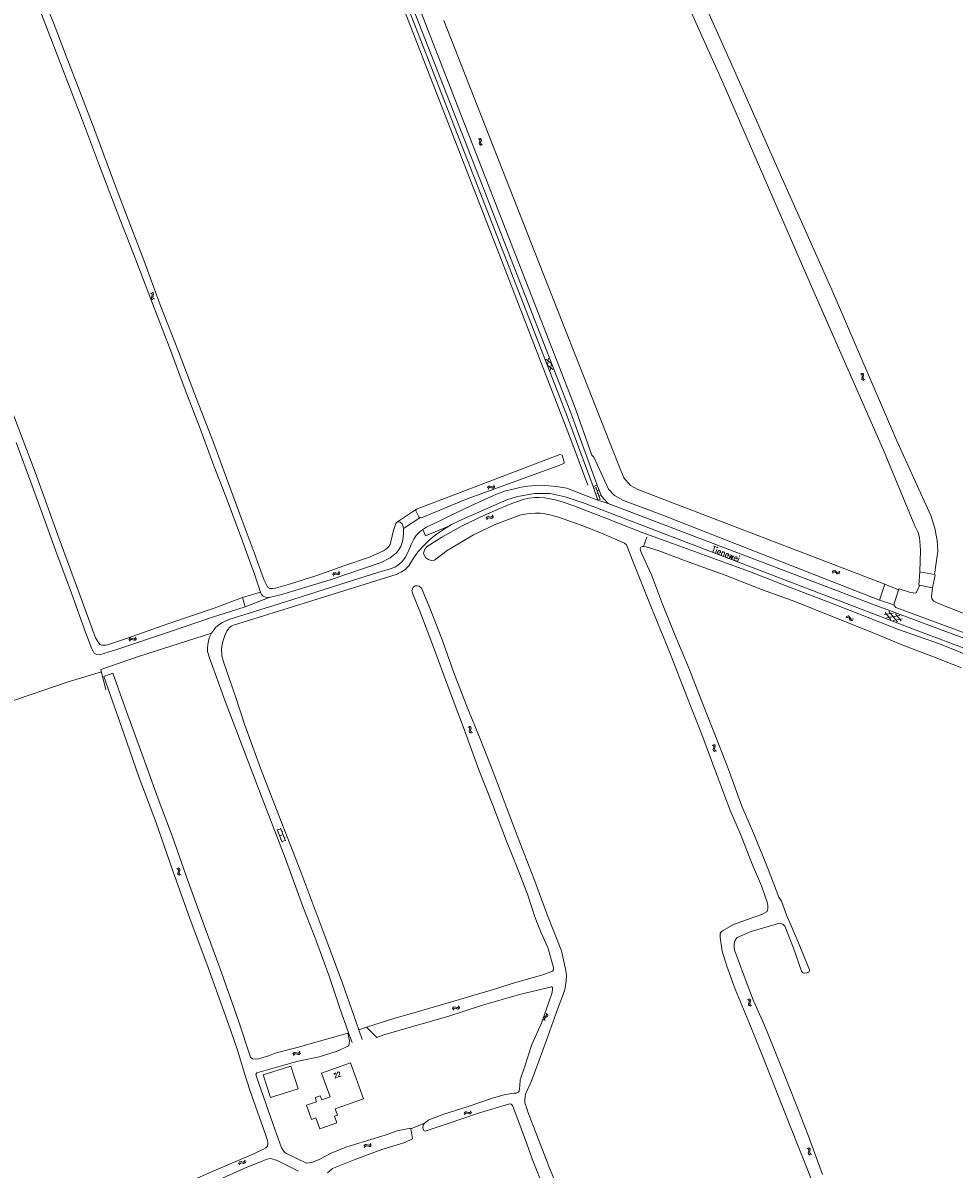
# Model space of a CAD drawing. Header units: metres. Extents: x 189705 to 199106, y 581686 to 588448.
# Tile 121 of 256: x 192533 to 192848, y 587014 to 587401. Entities that reach past the tile are written whole.
import ezdxf

# ---------------------------------------------------------------- set-up
doc = ezdxf.new("R2010")
doc.units = ezdxf.units.M
doc.layers.add('B-WA-OG-GBKN-G', color=7, linetype='Continuous', lineweight=18)
doc.styles.add('Style-STANDARD', font='STANDARD.shx')

msp = doc.modelspace()

# ---------------------------------------------------------------- linework, layer by layer
at = {"layer": 'B-WA-OG-GBKN-G'}
for p, q in [((192687.204, 587361.734), (192687.57, 587361.555)), ((192687.57, 587361.555), (192687.793, 587361.314)), ((192687.659, 587361.932), (192688.026, 587361.756)), ((192687.793, 587361.314), (192687.82, 587360.989)), ((192688.026, 587361.756), (192688.25, 587361.517)), ((192688.25, 587361.517), (192688.278, 587361.18)), ((192687.707, 587360.59), (192687.588, 587360.199)), ((192687.588, 587360.199), (192687.613, 587359.871)), ((192687.613, 587359.871), (192687.842, 587359.624)), ((192687.82, 587360.989), (192687.707, 587360.59)), ((192687.842, 587359.624), (192688.21, 587359.446)), ((192688.162, 587360.79), (192688.046, 587360.398)), ((192688.046, 587360.398), (192688.07, 587360.07)), ((192688.07, 587360.07), (192688.298, 587359.822)), ((192688.278, 587361.18), (192688.162, 587360.79)), ((192688.298, 587359.822), (192688.666, 587359.644)), ((192576.525, 587309.709), (192576.873, 587309.497)), ((192576.767, 587308.145), (192576.761, 587307.816)), ((192576.761, 587307.816), (192576.967, 587307.549)), ((192576.921, 587308.523), (192576.767, 587308.145)), ((192576.873, 587309.497), (192577.072, 587309.236)), ((192577.07, 587308.91), (192576.921, 587308.523)), ((192576.967, 587307.549), (192577.317, 587307.338)), ((192576.996, 587309.864), (192577.346, 587309.655)), ((192577.072, 587309.236), (192577.07, 587308.91)), ((192577.24, 587308.301), (192577.235, 587307.972)), ((192577.235, 587307.972), (192577.439, 587307.705)), ((192577.392, 587308.681), (192577.24, 587308.301)), ((192577.346, 587309.655), (192577.547, 587309.397)), ((192577.544, 587309.058), (192577.392, 587308.681)), ((192577.439, 587307.705), (192577.789, 587307.493)), ((192577.547, 587309.397), (192577.544, 587309.058)), ((192710.11, 587287.274), (192711.948, 587285.788)), ((192710.644, 587285.285), (192711.013, 587287.622)), ((192710.644, 587285.285), (192712.484, 587283.8)), ((192711.581, 587283.451), (192711.948, 587285.788)), ((192816.346, 587282.338), (192816.722, 587282.181)), ((192816.722, 587282.181), (192816.959, 587281.954)), ((192816.789, 587282.563), (192817.166, 587282.409)), ((192816.917, 587281.226), (192816.822, 587280.829)), ((192816.822, 587280.829), (192816.866, 587280.503)), ((192816.866, 587280.503), (192817.109, 587280.27)), ((192817.006, 587281.631), (192816.917, 587281.226)), ((192816.959, 587281.954), (192817.006, 587281.631)), ((192817.109, 587280.27), (192817.487, 587280.114)), ((192817.166, 587282.409), (192817.404, 587282.184)), ((192817.359, 587281.453), (192817.266, 587281.055)), ((192817.266, 587281.055), (192817.31, 587280.729)), ((192817.31, 587280.729), (192817.552, 587280.495)), ((192817.452, 587281.849), (192817.359, 587281.453)), ((192817.404, 587282.184), (192817.452, 587281.849)), ((192817.552, 587280.495), (192817.93, 587280.339)), ((192690.343, 587243.746), (192690.518, 587244.114)), ((192690.518, 587244.114), (192690.755, 587244.339)), ((192690.543, 587243.291), (192690.72, 587243.658)), ((192690.72, 587243.658), (192690.961, 587243.882)), ((192690.755, 587244.339), (192691.093, 587244.368)), ((192690.961, 587243.882), (192691.285, 587243.91)), ((192691.093, 587244.368), (192691.483, 587244.253)), ((192691.285, 587243.91), (192691.685, 587243.799)), ((192691.483, 587244.253), (192691.875, 587244.138)), ((192691.685, 587243.799), (192692.076, 587243.681)), ((192691.875, 587244.138), (192692.203, 587244.164)), ((192692.076, 587243.681), (192692.404, 587243.707)), ((192692.203, 587244.164), (192692.45, 587244.392)), ((192692.404, 587243.707), (192692.65, 587243.938)), ((192692.45, 587244.392), (192692.627, 587244.761)), ((192692.65, 587243.938), (192692.827, 587244.306)), ((192726.559, 587243.649), (192727.028, 587243.822)), ((192728.485, 587239.883), (192726.959, 587244.01)), ((192727.253, 587241.773), (192727.722, 587241.947)), ((192727.375, 587242.884), (192727.844, 587243.058)), ((192727.947, 587239.897), (192728.416, 587240.071)), ((192728.069, 587241.009), (192728.538, 587241.182)), ((192689.915, 587233.421), (192690.061, 587233.801)), ((192690.061, 587233.801), (192690.281, 587234.044)), ((192690.281, 587234.044), (192690.615, 587234.099)), ((192690.298, 587233.362), (192690.521, 587233.604)), ((192690.521, 587233.604), (192690.842, 587233.658)), ((192690.615, 587234.099), (192691.013, 587234.015)), ((192690.842, 587233.658), (192691.249, 587233.578)), ((192691.013, 587234.015), (192691.412, 587233.931)), ((192691.249, 587233.578), (192691.648, 587233.491)), ((192691.412, 587233.931), (192691.737, 587233.982)), ((192691.648, 587233.491), (192691.973, 587233.543)), ((192691.737, 587233.982), (192691.966, 587234.229)), ((192691.966, 587234.229), (192692.114, 587234.61)), ((192691.973, 587233.543), (192692.201, 587233.792)), ((192692.201, 587233.792), (192692.349, 587234.173)), ((192690.15, 587232.983), (192690.298, 587233.362)), ((192638.032, 587214.442), (192638.177, 587214.822)), ((192638.177, 587214.822), (192638.396, 587215.065)), ((192638.267, 587214.004), (192638.415, 587214.384)), ((192638.396, 587215.065), (192638.73, 587215.121)), ((192638.415, 587214.384), (192638.637, 587214.626)), ((192638.637, 587214.626), (192638.958, 587214.68)), ((192638.73, 587215.121), (192639.128, 587215.037)), ((192638.958, 587214.68), (192639.366, 587214.601)), ((192639.128, 587215.037), (192639.528, 587214.954)), ((192639.366, 587214.601), (192639.764, 587214.515)), ((192639.528, 587214.954), (192639.853, 587215.006)), ((192639.764, 587214.515), (192640.089, 587214.567)), ((192639.853, 587215.006), (192640.081, 587215.253)), ((192640.081, 587215.253), (192640.229, 587215.634)), ((192640.089, 587214.567), (192640.317, 587214.816)), ((192640.317, 587214.816), (192640.464, 587215.197)), ((192806.881, 587215.48), (192807.175, 587215.762)), ((192806.907, 587214.984), (192807.203, 587215.264)), ((192807.175, 587215.762), (192807.477, 587215.888)), ((192807.203, 587215.264), (192807.507, 587215.388)), ((192807.477, 587215.888), (192807.803, 587215.796)), ((192807.507, 587215.388), (192807.821, 587215.3)), ((192807.803, 587215.796), (192808.127, 587215.55)), ((192807.821, 587215.3), (192808.155, 587215.054)), ((192808.127, 587215.55), (192808.453, 587215.304)), ((192808.155, 587215.054), (192808.479, 587214.806)), ((192808.453, 587215.304), (192808.769, 587215.212)), ((192808.479, 587214.806), (192808.795, 587214.714)), ((192808.769, 587215.212), (192809.081, 587215.338)), ((192808.795, 587214.714), (192809.107, 587214.842)), ((192809.081, 587215.338), (192809.377, 587215.62)), ((192809.107, 587214.842), (192809.403, 587215.124)), ((192811.455, 587199.871), (192811.831, 587200.028)), ((192811.607, 587200.344), (192811.982, 587200.503)), ((192811.831, 587200.028), (192812.159, 587200.035)), ((192811.982, 587200.503), (192812.309, 587200.513)), ((192812.159, 587200.035), (192812.421, 587199.841)), ((192812.309, 587200.513), (192812.581, 587200.311)), ((192812.421, 587199.841), (192812.646, 587199.492)), ((192812.581, 587200.311), (192812.796, 587199.966)), ((192812.646, 587199.492), (192812.86, 587199.145)), ((192812.796, 587199.966), (192813.013, 587199.62)), ((192812.86, 587199.145), (192813.123, 587198.947)), ((192813.013, 587199.62), (192813.276, 587199.421)), ((192813.123, 587198.947), (192813.46, 587198.955)), ((192813.276, 587199.421), (192813.612, 587199.428)), ((192813.46, 587198.955), (192813.837, 587199.113)), ((192813.612, 587199.428), (192813.989, 587199.586)), ((192824.429, 587200.982), (192827.436, 587201.498)), ((192826.639, 587199.342), (192824.69, 587201.688)), ((192825.179, 587199.881), (192829.711, 587200.659)), ((192828.915, 587198.502), (192825.977, 587202.036)), ((192827.451, 587199.042), (192830.459, 587199.557)), ((192830.198, 587198.851), (192828.246, 587201.199)), ((192569.19, 587192.472), (192569.38, 587192.832)), ((192569.37, 587192.009), (192569.563, 587192.368)), ((192569.38, 587192.832), (192569.628, 587193.047)), ((192569.563, 587192.368), (192569.813, 587192.581)), ((192569.628, 587193.047), (192569.966, 587193.062)), ((192569.813, 587192.581), (192570.139, 587192.596)), ((192569.966, 587193.062), (192570.351, 587192.93)), ((192570.139, 587192.596), (192570.533, 587192.468)), ((192570.351, 587192.93), (192570.738, 587192.799)), ((192570.533, 587192.468), (192570.919, 587192.334)), ((192570.738, 587192.799), (192571.067, 587192.811)), ((192570.919, 587192.334), (192571.248, 587192.346)), ((192571.067, 587192.811), (192571.323, 587193.028)), ((192571.248, 587192.346), (192571.504, 587192.565)), ((192571.323, 587193.028), (192571.516, 587193.389)), ((192571.504, 587192.565), (192571.696, 587192.926)), ((192683.685, 587163.101), (192684.065, 587162.955)), ((192684.065, 587162.955), (192684.308, 587162.734)), ((192684.121, 587163.339), (192684.503, 587163.195)), ((192684.287, 587162.006), (192684.203, 587161.606)), ((192684.203, 587161.606), (192684.256, 587161.282)), ((192684.256, 587161.282), (192684.506, 587161.055)), ((192684.364, 587162.413), (192684.287, 587162.006)), ((192684.308, 587162.734), (192684.364, 587162.413)), ((192684.503, 587163.195), (192684.747, 587162.977)), ((192684.506, 587161.055), (192684.888, 587160.91)), ((192684.722, 587162.245), (192684.641, 587161.845)), ((192684.641, 587161.845), (192684.694, 587161.52)), ((192684.694, 587161.52), (192684.942, 587161.293)), ((192684.804, 587162.643), (192684.722, 587162.245)), ((192684.747, 587162.977), (192684.804, 587162.643)), ((192684.942, 587161.293), (192685.324, 587161.147)), ((192766.228, 587156.925), (192766.599, 587156.756)), ((192766.599, 587156.756), (192766.828, 587156.521)), ((192766.678, 587157.136), (192767.05, 587156.969)), ((192766.864, 587156.197), (192766.761, 587155.795)), ((192766.828, 587156.521), (192766.864, 587156.197)), ((192767.05, 587156.969), (192767.28, 587156.736)), ((192767.317, 587156.399), (192767.21, 587156.007)), ((192767.28, 587156.736), (192767.317, 587156.399)), ((192766.761, 587155.795), (192766.653, 587155.401)), ((192766.653, 587155.401), (192766.686, 587155.074)), ((192766.686, 587155.074), (192766.922, 587154.833)), ((192766.922, 587154.833), (192767.294, 587154.664)), ((192767.21, 587156.007), (192767.105, 587155.612)), ((192767.105, 587155.612), (192767.138, 587155.285)), ((192767.138, 587155.285), (192767.372, 587155.043)), ((192767.372, 587155.043), (192767.744, 587154.874)), ((192621.003, 587124.131), (192619.33, 587128.415)), ((192619.403, 587128.229), (192620.52, 587128.666)), ((192619.469, 587127.235), (192619.748, 587127.344)), ((192620.167, 587126.273), (192621.284, 587126.71)), ((192620.305, 587125.095), (192620.584, 587125.204)), ((192622.121, 587124.567), (192620.448, 587128.852)), ((192620.902, 587127.688), (192621.182, 587127.797)), ((192621.666, 587125.733), (192621.945, 587125.842)), ((192620.931, 587124.317), (192622.048, 587124.753)), ((192585.334, 587115.22), (192585.7, 587115.041)), ((192585.7, 587115.041), (192585.923, 587114.799)), ((192585.836, 587114.075), (192585.717, 587113.685)), ((192585.717, 587113.685), (192585.741, 587113.357)), ((192585.79, 587115.418), (192586.157, 587115.241)), ((192585.95, 587114.474), (192585.836, 587114.075)), ((192585.923, 587114.799), (192585.95, 587114.474)), ((192586.157, 587115.241), (192586.381, 587115.002)), ((192586.291, 587114.275), (192586.174, 587113.883)), ((192586.174, 587113.883), (192586.198, 587113.555)), ((192586.198, 587113.555), (192586.425, 587113.307)), ((192586.408, 587114.664), (192586.291, 587114.275)), ((192586.381, 587115.002), (192586.408, 587114.664)), ((192585.741, 587113.357), (192585.97, 587113.109)), ((192585.97, 587113.109), (192586.337, 587112.93)), ((192586.425, 587113.307), (192586.793, 587113.128)), ((192778.183, 587071.008), (192778.549, 587070.829)), ((192778.638, 587071.207), (192779.005, 587071.031)), ((192779.005, 587071.031), (192779.23, 587070.792)), ((192678.49, 587067.822), (192678.666, 587068.189)), ((192678.666, 587068.189), (192678.905, 587068.413)), ((192678.688, 587067.367), (192678.867, 587067.733)), ((192678.867, 587067.733), (192679.108, 587067.956)), ((192678.905, 587068.413), (192679.242, 587068.442)), ((192679.108, 587067.956), (192679.433, 587067.983)), ((192679.242, 587068.442), (192679.632, 587068.325)), ((192679.433, 587067.983), (192679.832, 587067.87)), ((192679.632, 587068.325), (192680.023, 587068.209)), ((192679.832, 587067.87), (192680.223, 587067.752)), ((192680.023, 587068.209), (192680.352, 587068.234)), ((192680.223, 587067.752), (192680.551, 587067.776)), ((192680.352, 587068.234), (192680.6, 587068.461)), ((192680.551, 587067.776), (192680.798, 587068.006)), ((192680.6, 587068.461), (192680.778, 587068.829)), ((192680.798, 587068.006), (192680.976, 587068.374)), ((192778.549, 587070.829), (192778.772, 587070.588)), ((192778.688, 587069.864), (192778.57, 587069.474)), ((192778.57, 587069.474), (192778.595, 587069.146)), ((192778.595, 587069.146), (192778.824, 587068.899)), ((192778.8, 587070.264), (192778.688, 587069.864)), ((192778.772, 587070.588), (192778.8, 587070.264)), ((192778.824, 587068.899), (192779.193, 587068.721)), ((192779.142, 587070.065), (192779.027, 587069.673)), ((192779.027, 587069.673), (192779.052, 587069.345)), ((192779.052, 587069.345), (192779.28, 587069.098)), ((192779.258, 587070.455), (192779.142, 587070.065)), ((192779.23, 587070.792), (192779.258, 587070.455)), ((192779.28, 587069.098), (192779.648, 587068.92)), ((192709.199, 587064.721), (192709.194, 587064.384)), ((192709.194, 587064.384), (192709.336, 587064.001)), ((192709.409, 587064.975), (192709.199, 587064.721)), ((192709.765, 587065.175), (192709.409, 587064.975)), ((192709.667, 587064.549), (192709.66, 587064.212)), ((192709.66, 587064.212), (192709.802, 587063.829)), ((192709.877, 587064.803), (192709.667, 587064.549)), ((192710.122, 587065.385), (192709.765, 587065.175)), ((192710.231, 587065.005), (192709.877, 587064.803)), ((192710.327, 587065.639), (192710.122, 587065.385)), ((192710.193, 587066.349), (192710.333, 587065.967)), ((192710.585, 587065.206), (192710.231, 587065.005)), ((192710.333, 587065.967), (192710.327, 587065.639)), ((192710.799, 587065.469), (192710.585, 587065.206)), ((192710.659, 587066.177), (192710.802, 587065.796)), ((192710.802, 587065.796), (192710.799, 587065.469)), ((192624.607, 587052.506), (192624.802, 587052.864)), ((192624.783, 587052.041), (192624.98, 587052.398)), ((192624.802, 587052.864), (192625.051, 587053.076)), ((192624.98, 587052.398), (192625.232, 587052.609)), ((192625.051, 587053.076), (192625.39, 587053.087)), ((192625.232, 587052.609), (192625.558, 587052.62)), ((192625.39, 587053.087), (192625.773, 587052.951)), ((192625.558, 587052.62), (192625.951, 587052.487)), ((192625.773, 587052.951), (192626.158, 587052.816)), ((192625.951, 587052.487), (192626.335, 587052.35)), ((192626.158, 587052.816), (192626.487, 587052.825)), ((192626.335, 587052.35), (192626.664, 587052.358)), ((192626.487, 587052.825), (192626.746, 587053.039)), ((192626.664, 587052.358), (192626.922, 587052.575)), ((192626.746, 587053.039), (192626.943, 587053.398)), ((192626.922, 587052.575), (192627.118, 587052.933)), ((192682.43, 587032.481), (192682.627, 587032.838)), ((192682.603, 587032.015), (192682.802, 587032.371)), ((192682.627, 587032.838), (192682.877, 587033.048)), ((192682.802, 587032.371), (192683.055, 587032.58)), ((192682.877, 587033.048), (192683.216, 587033.058)), ((192683.055, 587032.58), (192683.381, 587032.59)), ((192683.216, 587033.058), (192683.599, 587032.919)), ((192683.381, 587032.59), (192683.773, 587032.454)), ((192683.599, 587032.919), (192683.983, 587032.782)), ((192683.773, 587032.454), (192684.157, 587032.314)), ((192683.983, 587032.782), (192684.312, 587032.788)), ((192684.157, 587032.314), (192684.486, 587032.321)), ((192684.312, 587032.788), (192684.573, 587033.002)), ((192684.486, 587032.321), (192684.745, 587032.536)), ((192684.573, 587033.002), (192684.771, 587033.359)), ((192684.745, 587032.536), (192684.944, 587032.893)), ((192648.604, 587021.425), (192648.79, 587021.787)), ((192648.79, 587021.787), (192649.034, 587022.006)), ((192648.792, 587020.965), (192648.979, 587021.326)), ((192648.979, 587021.326), (192649.226, 587021.543)), ((192649.034, 587022.006), (192649.372, 587022.026)), ((192649.226, 587021.543), (192649.551, 587021.563)), ((192649.372, 587022.026), (192649.759, 587021.899)), ((192649.551, 587021.563), (192649.948, 587021.44)), ((192649.759, 587021.899), (192650.147, 587021.774)), ((192649.948, 587021.44), (192650.335, 587021.312)), ((192650.147, 587021.774), (192650.476, 587021.791)), ((192650.335, 587021.312), (192650.664, 587021.329)), ((192650.476, 587021.791), (192650.729, 587022.012)), ((192650.664, 587021.329), (192650.916, 587021.552)), ((192650.729, 587022.012), (192650.916, 587022.375)), ((192650.916, 587021.552), (192651.104, 587021.915)), ((192798.371, 587020.701), (192798.739, 587020.527)), ((192798.824, 587020.905), (192799.193, 587020.733)), ((192799.193, 587020.733), (192799.42, 587020.497)), ((192798.739, 587020.527), (192798.965, 587020.288)), ((192798.888, 587019.563), (192798.774, 587019.172)), ((192798.774, 587019.172), (192798.803, 587018.844)), ((192798.803, 587018.844), (192799.035, 587018.599)), ((192798.996, 587019.964), (192798.888, 587019.563)), ((192798.965, 587020.288), (192798.996, 587019.964)), ((192799.035, 587018.599), (192799.405, 587018.425)), ((192799.34, 587019.769), (192799.229, 587019.376)), ((192799.229, 587019.376), (192799.257, 587019.048)), ((192799.257, 587019.048), (192799.488, 587018.803)), ((192799.452, 587020.16), (192799.34, 587019.769)), ((192799.42, 587020.497), (192799.452, 587020.16)), ((192799.488, 587018.803), (192799.858, 587018.629)), ((192606.242, 587015.511), (192606.389, 587015.891)), ((192606.389, 587015.891), (192606.608, 587016.133)), ((192606.477, 587015.073), (192606.626, 587015.452)), ((192606.608, 587016.133), (192606.943, 587016.189)), ((192606.626, 587015.452), (192606.848, 587015.694)), ((192606.848, 587015.694), (192607.17, 587015.747)), ((192606.943, 587016.189), (192607.34, 587016.104)), ((192607.17, 587015.747), (192607.577, 587015.667)), ((192607.34, 587016.104), (192607.74, 587016.02)), ((192607.577, 587015.667), (192607.975, 587015.58)), ((192607.74, 587016.02), (192608.065, 587016.071)), ((192607.975, 587015.58), (192608.3, 587015.631)), ((192608.065, 587016.071), (192608.294, 587016.317)), ((192608.294, 587016.317), (192608.442, 587016.698)), ((192608.3, 587015.631), (192608.528, 587015.88)), ((192608.528, 587015.88), (192608.677, 587016.261))]:
    msp.add_line(p, q, dxfattribs=at)
at = {"layer": 'B-WA-OG-GBKN-G', "flags": 128}
for points in [[(192717.086, 587268.594), (192686.211, 587347.839), (192655.665, 587426.218), (192635.432, 587478.054), (192634.309, 587481.451), (192633.724, 587485.281), (192633.682, 587487.993), (192633.595, 587500)], [(192718.483, 587269.139), (192687.609, 587348.383), (192657.063, 587426.763), (192636.843, 587478.563), (192635.773, 587481.802), (192635.223, 587485.407), (192635.182, 587488.01), (192635.095, 587500)], [(192836.404, 587215.411), (192836.711, 587222.72), (192836.52, 587224.311), (192836.326, 587227.007), (192835.867, 587228.731), (192834.798, 587230.924), (192824.16, 587256.546), (192799.083, 587313.576), (192769.893, 587380.684), (192745.14, 587435.879), (192721.824, 587487.756), (192716.93, 587500)], [(192722.211, 587500), (192722.313, 587499.747), (192727.133, 587488.755), (192739.047, 587461.735), (192749.283, 587439.041), (192762.285, 587410.471), (192773.802, 587384.66), (192788.495, 587351.586), (192806.844, 587310.453), (192828.7, 587259.691), (192840.162, 587234.45), (192841.486, 587230.164), (192842.263, 587225.999), (192842.581, 587222.409), (192841.41, 587214.511)], [(192634.145, 587476.896), (192665.38, 587397.138), (192695.107, 587320.669), (192718.897, 587259.274), (192724.236, 587244.687)], [(192640.655, 587474.387), (192689.618, 587348.882)], [(192613.618, 587208.531), (192611.581, 587214.64), (192607.598, 587225.781), (192602.534, 587239.398), (192597.934, 587251.215), (192593.283, 587263.847), (192588.192, 587276.88), (192582.904, 587291.186), (192577.099, 587306.104), (192571.504, 587320.818), (192565.456, 587336.374), (192559.218, 587352.585), (192553.119, 587368.738), (192546.088, 587387.157), (192539.13, 587405.281), (192535.08, 587414.701), (192534.503, 587415.292), (192533.787, 587415.483), (192533.17, 587415.385)], [(192540.551, 587408.687), (192543.946, 587400.358), (192547.995, 587389.657), (192552.601, 587377.682), (192557.626, 587364.472), (192562.907, 587350.258), (192567.827, 587337.317), (192574.242, 587320.691), (192579.719, 587305.564), (192585.944, 587289.897), (192592.004, 587273.902), (192597.724, 587259.141), (192602.055, 587247.383), (192607.453, 587232.787), (192611.561, 587221.942), (192614.765, 587212.825), (192616.102, 587210.092), (192616.844, 587209.796), (192617.835, 587209.749), (192618.742, 587209.86), (192623.458, 587211.248), (192632.634, 587214.241), (192641.823, 587217.458), (192650.454, 587220.392), (192655.237, 587222.548), (192656.196, 587223.224), (192657.005, 587223.952), (192657.484, 587224.628), (192658.532, 587229.066), (192659.421, 587231.699), (192659.638, 587232.086)], [(192734.495, 587251.921), (192705.045, 587326.777), (192675.594, 587401.633)], [(192493.67, 587368.677), (192495.558, 587363.862), (192499.292, 587353.307), (192504.972, 587337.988), (192510.213, 587323.511), (192516.725, 587305.578), (192524.01, 587286.207), (192530.305, 587268.11), (192537.833, 587248.2), (192545.577, 587226.615), (192552.554, 587207.697), (192557.9, 587193.115), (192559.303, 587190.927), (192560.006, 587190.611), (192561.28, 587190.623), (192561.982, 587190.74), (192568.367, 587192.915), (192582.647, 587197.933), (192597.985, 587203.127), (192607.543, 587206.724)], [(192719.696, 587271.749), (192689.618, 587348.882)], [(192726.028, 587244.212), (192717.086, 587268.594)], [(192727.433, 587244.715), (192718.483, 587269.139)], [(192726.237, 587254.21), (192725.598, 587254.809), (192719.696, 587271.749)], [(192608.518, 587203.565), (192597.483, 587200.074), (192582.54, 587195.018), (192565.054, 587189.247), (192559.222, 587187.374), (192558.25, 587187.526), (192557.469, 587188.006), (192557.069, 587188.591), (192556.629, 587189.386), (192554.605, 587194.713), (192549.77, 587208.172), (192544.411, 587222.702), (192540.454, 587233.679), (192536.019, 587245.772), (192531.105, 587259.166)], [(192666.407, 587236.616), (192714.763, 587255.093), (192715.566, 587254.788), (192716.294, 587252.509), (192716.234, 587252.16), (192714.859, 587251.435), (192682.962, 587239.844), (192668.268, 587233.746), (192667.466, 587233.681)], [(192726.237, 587254.21), (192731.252, 587243.341), (192733.243, 587241.203), (192736.366, 587239.475), (192749.295, 587234.627), (192822.784, 587205.902)], [(192741.162, 587243.251), (192738.712, 587244.59), (192736.422, 587247.189), (192734.495, 587251.921)], [(192696.404, 587242.802), (192693.431, 587241.704), (192684.769, 587237.775), (192678.292, 587234.638), (192674.533, 587232.776), (192669.733, 587230.531), (192668.486, 587229.755)], [(192717.148, 587243.654), (192713.689, 587244.232), (192711.121, 587244.532), (192708.146, 587244.679), (192703.85, 587244.391), (192701.791, 587244.083), (192698.538, 587243.289), (192696.404, 587242.802)], [(192706.392, 587241.835), (192700.501, 587240.904)], [(192723.348, 587238.488), (192716.659, 587240.782), (192711.587, 587241.903), (192706.392, 587241.835)], [(192723.521, 587241.239), (192717.148, 587243.654)], [(192727.655, 587239.681), (192726.028, 587244.212), (192727.433, 587244.715), (192728.899, 587240.991)], [(192824.674, 587211.31), (192741.162, 587243.251)], [(192677.274, 587230.849), (192678.4, 587231.564), (192680.737, 587232.686), (192689.45, 587236.513), (192696.842, 587239.754), (192700.501, 587240.904)], [(192681.762, 587230.964), (192689.521, 587234.654), (192697.673, 587238.219), (192702.415, 587239.864), (192704.353, 587240.269), (192706.317, 587240.537), (192707.663, 587240.535), (192709.705, 587240.422), (192711.583, 587240.086), (192713.388, 587239.782), (192715.942, 587238.946), (192719.494, 587237.708), (192730.877, 587233.331), (192742.668, 587228.717), (192752.829, 587224.964), (192766.473, 587220.067), (192779.763, 587215.163), (192791.514, 587210.614), (192804.297, 587205.736), (192816.949, 587200.773), (192828.93, 587196.041), (192843.068, 587191.123), (192856.515, 587185.726)], [(192723.348, 587238.488), (192836.662, 587195.19)], [(192723.521, 587241.239), (192727.655, 587239.681), (192731.09, 587238.542)], [(192731.09, 587238.542), (192728.899, 587240.991)], [(192731.09, 587238.542), (192820.473, 587204.536)], [(192666.407, 587236.616), (192659.638, 587232.086)], [(192667.466, 587233.681), (192661.922, 587230.101)], [(192667.466, 587233.681), (192667.157, 587234.029), (192666.183, 587236.019), (192666.407, 587236.616)], [(192778.58, 587063.64), (192774.096, 587074.508), (192771.26, 587082.201), (192769.678, 587087.237), (192768.984, 587091.898), (192768.991, 587093.312), (192769.399, 587093.929), (192769.76, 587094.153), (192773.515, 587096.267), (192778.269, 587097.961), (192783.016, 587099.635), (192784.817, 587100.719), (192785.147, 587101.639), (192785.147, 587102.605), (192785.029, 587103.519), (192782.922, 587109.344), (192779.626, 587117.195), (192776.074, 587126.282), (192772.246, 587135.105), (192767.874, 587146.861), (192762.754, 587160.445), (192757.745, 587173.365), (192751.843, 587188.415), (192745.743, 587203.308), (192739.244, 587219.548), (192737.373, 587224.512), (192736.703, 587225.163), (192728.915, 587228.454), (192721.662, 587231.264), (192714.395, 587233.91), (192711.48, 587234.668), (192709.786, 587235.004), (192708.105, 587235.223), (192706.627, 587235.257), (192704.651, 587235.12), (192702.983, 587234.938), (192701.341, 587234.585), (192692.992, 587231.414), (192685.634, 587227.9), (192676.745, 587222.655), (192672.46, 587219.395), (192671.377, 587219.218), (192670.451, 587219.593), (192669.375, 587220.257), (192668.981, 587221.072), (192668.785, 587221.768), (192669.141, 587223.101), (192669.969, 587224.026), (192674.877, 587227.108), (192681.762, 587230.964)], [(192668.463, 587229.741), (192667.6, 587229.028), (192666.306, 587227.705), (192665.52, 587226.483), (192664.583, 587224.678), (192663.495, 587222.211), (192662.558, 587220.253), (192661.594, 587218.981), (192660.275, 587217.835), (192659.005, 587217.045), (192656.897, 587216.177), (192656.439, 587216.074), (192653.339, 587215.179), (192642.947, 587211.908), (192622.087, 587205.288), (192602.98, 587199.282), (192600.77, 587198.287), (192599.602, 587197.523), (192598.46, 587196.631), (192597.801, 587195.664), (192597.066, 587194.672), (192596.357, 587193.146), (192595.802, 587190.935), (192595.703, 587189.511), (192595.781, 587188.495), (192596.396, 587186.337), (192601.738, 587171.787), (192607.668, 587156.095), (192614.211, 587138.931), (192622.031, 587118.872), (192627.859, 587102.748), (192632.562, 587090.56), (192636.856, 587078.88), (192640.386, 587068.392), (192643.44, 587059.661)], [(192646.824, 587060.736), (192641.31, 587076.448), (192634.408, 587095.213), (192627.252, 587114.079), (192619.023, 587135.179), (192613.707, 587149.119), (192608.288, 587163.998), (192605.193, 587173.343), (192601.178, 587185.05), (192600.589, 587187.081), (192600.432, 587189.546), (192600.885, 587191.859), (192601.567, 587193.943), (192602.428, 587195.571), (192603.062, 587196.462), (192603.697, 587197.047), (192604.56, 587197.455), (192629.892, 587205.252), (192659.544, 587214.581), (192661.322, 587215.397), (192662.566, 587216.213), (192663.733, 587217.46), (192665.355, 587220.029), (192666.952, 587222.344), (192668.906, 587224.381), (192670.657, 587226.137), (192672.687, 587227.793), (192675.15, 587229.499), (192677.274, 587230.849)], [(192661.922, 587230.101), (192661.953, 587228.623), (192661.88, 587226.897), (192661.681, 587225.656), (192661.05, 587223.942), (192660.3, 587222.761), (192659.597, 587221.809), (192657.52, 587220.117), (192654.38, 587218.537), (192648.133, 587216.454), (192637.229, 587212.734), (192620.46, 587207.606), (192616.559, 587206.789)], [(192659.638, 587232.086), (192660.433, 587232.282), (192660.873, 587232.197), (192661.496, 587231.697), (192661.791, 587231.073), (192661.922, 587230.101)], [(192668.486, 587229.755), (192668.463, 587229.741)], [(192677.274, 587230.849), (192669.408, 587227.532), (192668.486, 587229.755)], [(192744.253, 587227.131), (192743.063, 587223.952)], [(192743.063, 587223.952), (192742.792, 587223.988), (192742.2, 587223.811), (192741.983, 587223.265), (192742.114, 587222.588), (192742.567, 587221.556), (192745.765, 587214.415), (192749.5, 587204.52), (192753.814, 587193.901), (192758.508, 587182.612), (192762.605, 587172.223), (192766.807, 587161.342), (192771.632, 587149.033), (192776.339, 587136.298), (192780.593, 587126.389), (192785.183, 587115.034), (192788.833, 587105.586), (192789.713, 587104.146), (192791.564, 587099.261), (192794.919, 587091.443), (192799.193, 587080.995), (192799.114, 587080.364), (192798.305, 587079.983), (192797.438, 587079.839), (192796.912, 587080.004), (192796.498, 587080.549), (192793.708, 587088.65), (192790.879, 587095.685), (192790.149, 587096.448), (192789.045, 587096.698), (192787.908, 587096.449), (192779.426, 587093.982), (192774.758, 587091.867), (192774.035, 587091.033), (192773.712, 587089.817), (192773.751, 587088.417), (192773.98, 587087.286), (192774.262, 587086.47), (192776.744, 587079.757), (192780.262, 587070.506), (192783.848, 587062.465), (192787.203, 587054.233), (192790.393, 587046.277), (192794.628, 587035.442), (192798.829, 587024.83), (192803.615, 587011.884)], [(192850.527, 587183.025), (192840.53, 587186.902), (192831.243, 587190.43), (192819.288, 587195.439), (192808.346, 587199.744), (192794.504, 587205.279), (192783.252, 587209.387), (192770.706, 587214.264), (192756.91, 587219.307), (192748.083, 587222.605), (192744.021, 587223.823), (192743.063, 587223.952)], [(192836.138, 587210.977), (192836.404, 587215.411)], [(192841.41, 587214.511), (192836.404, 587215.411)], [(192840.693, 587209.98), (192841.667, 587214.464)], [(192841.667, 587214.464), (192841.41, 587214.511)], [(192649.462, 587061.617), (192658.375, 587064.472), (192668.149, 587067.235), (192679.032, 587070.437), (192687.026, 587072.807), (192692.432, 587074.3), (192699.815, 587076.756), (192709.037, 587079.302), (192712.354, 587080.488), (192712.709, 587080.993), (192712.67, 587081.735), (192710.693, 587088.58), (192708.491, 587093.447), (192706.499, 587098.597), (192703.957, 587106.256), (192700.563, 587115.006), (192696.802, 587124.393), (192692.15, 587136.657), (192687.459, 587148.501), (192682.218, 587162.801), (192676.871, 587177.101), (192672.403, 587189.063), (192667.509, 587202.128), (192664.98, 587208.277), (192664.842, 587209.078), (192664.981, 587209.695), (192665.264, 587210.26), (192665.967, 587210.647), (192666.63, 587210.745), (192667.28, 587210.573), (192668.002, 587209.916), (192670.937, 587202.874), (192675.288, 587191.845), (192678.918, 587181.65), (192683.281, 587170.326), (192687.868, 587159.014), (192692.606, 587146.973), (192697.015, 587135.287), (192701.247, 587123.956), (192705.985, 587111.803), (192710.584, 587099.323), (192715.367, 587087.361), (192716.833, 587080.708), (192717.074, 587078.961), (192716.961, 587077.227), (192716.565, 587074.903), (192716.347, 587073.925), (192714.261, 587068.22), (192710.285, 587057.277), (192705.329, 587043.734)], [(192822.784, 587205.902), (192824.674, 587211.31)], [(192824.674, 587211.31), (192829.257, 587209.347)], [(192836.219, 587210.413), (192835.11, 587208.187), (192833.358, 587208.409), (192829.518, 587209.639)], [(192836.333, 587210.934), (192836.138, 587210.977)], [(192836.219, 587210.413), (192836.333, 587210.934)], [(192840.693, 587209.98), (192836.333, 587210.934)], [(192607.543, 587206.724), (192613.618, 587208.531)], [(192607.543, 587206.724), (192608.518, 587203.565)], [(192608.518, 587203.565), (192616.559, 587206.789)], [(192616.559, 587206.789), (192615.377, 587206.849), (192614.523, 587207.184), (192613.953, 587207.809), (192613.618, 587208.531)], [(192827.649, 587204.27), (192829.257, 587209.347)], [(192829.518, 587209.639), (192829.257, 587209.347)], [(192840.693, 587209.98), (192840.352, 587207.113), (192840.554, 587206.297), (192841.197, 587205.572), (192842.811, 587204.717), (192870.835, 587193.684)], [(193000, 587171.969), (192988.802, 587168.486), (192968.553, 587161.766), (192962.48, 587159.849), (192958.948, 587159.08), (192955.771, 587158.591), (192951.627, 587158.381), (192948.27, 587158.654), (192945.142, 587159.08), (192942.37, 587159.71), (192937.256, 587161.556), (192916.088, 587169.19), (192896.523, 587176.167), (192875.608, 587184.132), (192847.977, 587194.296), (192820.473, 587204.536)], [(192827.649, 587204.27), (192822.784, 587205.902)], [(192869.323, 587189.172), (192868.292, 587188.793), (192864.293, 587190.08), (192828.384, 587203.382), (192827.649, 587204.27)], [(192836.662, 587195.19), (192868.008, 587183.432)], [(192597.066, 587194.672), (192572.369, 587186.775), (192559.742, 587182.432), (192561.383, 587175.524)], [(192559.936, 587181.616), (192548.64, 587178.219), (192527.298, 587170.964), (192517.795, 587167.948), (192502.652, 587163.245), (192491.119, 587158.497), (192484.864, 587155.193)], [(192560.752, 587180.044), (192563.786, 587181.151)], [(192568.035, 587000), (192573.523, 587002.477), (192586.49, 587008.192), (192598.466, 587013.27), (192610.881, 587018.605), (192614.613, 587020.414), (192615.486, 587020.867), (192616.012, 587021.411), (192616.151, 587022.055), (192616.138, 587022.718), (192615.949, 587023.651), (192615.195, 587025.687), (192610.007, 587040.394), (192608.199, 587045.971), (192605.953, 587053.557), (192603.55, 587060.756), (192599.704, 587071.391), (192595.551, 587082.985), (192590.263, 587097.101), (192584.105, 587114.108), (192578.229, 587131.022), (192572.582, 587146.196), (192566.595, 587163.406), (192560.752, 587180.044)], [(192563.786, 587181.151), (192567.953, 587169.479), (192573.495, 587154.075), (192579.43, 587137.831), (192583.879, 587125.875), (192589.218, 587110.807), (192594.61, 587096.014), (192599.87, 587081.661), (192606.166, 587063.775), (192610.305, 587051.446), (192611.001, 587050.979), (192612.084, 587050.833), (192612.997, 587050.918), (192614.488, 587051.33), (192615.657, 587051.723), (192616.636, 587052.077), (192618.889, 587052.903), (192626.055, 587054.801), (192643.198, 587059.567)], [(192692.02, 587037.678), (192696.341, 587038.915), (192697.885, 587039.104), (192699.225, 587039.28), (192700.039, 587039.332), (192700.788, 587039.66), (192701.077, 587040.04), (192701.229, 587040.848), (192701.236, 587041.748), (192701.422, 587043.829), (192702.811, 587048.136), (192705.385, 587055.731), (192708.576, 587063.004), (192712.144, 587073.009), (192712.355, 587074.191), (192712.31, 587074.972), (192711.942, 587075.235), (192711.528, 587075.163), (192711.056, 587074.993), (192701.184, 587072.703), (192688.684, 587069.004), (192677.005, 587065.257), (192665.419, 587061.918), (192655.35, 587058.992), (192652.926, 587058.101)], [(192803.782, 587000), (192801.709, 587005.365), (192795.794, 587020.278), (192789.747, 587035.61), (192783.996, 587050.233), (192778.58, 587063.64)], [(192643.44, 587059.661), (192643.198, 587059.567)], [(192643.198, 587059.567), (192643.708, 587056.979), (192643.543, 587055.311)], [(192643.44, 587059.661), (192644.579, 587056.407)], [(192649.462, 587061.617), (192646.824, 587060.736)], [(192647.958, 587057.505), (192646.824, 587060.736)], [(192652.926, 587058.101), (192649.462, 587061.617)], [(192643.543, 587055.311), (192639.516, 587053.548), (192633.453, 587051.623), (192626.353, 587050.086), (192620.31, 587048.489), (192612.376, 587046.145), (192612.113, 587045.665), (192612.231, 587045.337), (192613.003, 587042.893), (192617.877, 587028.771), (192620.74, 587020.862), (192621.756, 587019.436), (192622.406, 587018.917), (192629.141, 587015.726), (192630.185, 587015.817), (192630.96, 587015.935), (192633.436, 587016.911), (192637.542, 587019.029), (192642.541, 587021.126), (192649.8, 587023.339), (192655.75, 587025.107), (192659.849, 587026.588), (192662.614, 587027.183), (192664.46, 587027.477)], [(192623.883, 587048.472), (192614.537, 587045.486), (192616.984, 587037.826), (192626.331, 587040.813), (192623.883, 587048.472)], [(192644.055, 587049.616), (192648.444, 587037.433), (192638.912, 587033.999), (192639.679, 587031.868), (192638.681, 587031.508), (192639.477, 587029.3), (192633.714, 587027.224), (192632.364, 587030.972), (192630.937, 587030.458), (192629.219, 587035.228), (192632.622, 587036.453), (192632.133, 587037.81), (192633.836, 587038.423), (192634.322, 587037.072), (192637.137, 587038.086), (192634.255, 587046.086), (192644.055, 587049.616)], [(192705.329, 587043.734), (192703.158, 587038.942), (192702.92, 587037.274), (192703.017, 587036.112), (192703.522, 587034.463), (192703.974, 587033.064), (192706.994, 587025.162), (192711.423, 587013.745), (192717.19, 587000)], [(192669.049, 587029.239), (192669.916, 587029.882), (192670.553, 587030.262), (192675.598, 587032.215), (192683.835, 587034.841), (192692.02, 587037.678)], [(192712.427, 587000), (192710.123, 587005.518), (192705.791, 587016.298), (192703.636, 587022.157), (192700.91, 587029.547), (192698.788, 587035.13), (192698.361, 587035.623), (192697.869, 587035.689), (192697.416, 587035.618), (192687.635, 587032.632), (192676.725, 587028.964), (192669.329, 587026.461), (192668.797, 587026.731), (192668.548, 587027.565), (192668.647, 587028.537), (192669.049, 587029.239)], [(192664.497, 587027.246), (192669.049, 587029.239)], [(192664.46, 587027.477), (192664.497, 587027.246)], [(192664.497, 587027.246), (192665.028, 587023.943)], [(192665.028, 587023.943), (192662.387, 587022.672), (192654.61, 587020.249), (192645.315, 587016.763), (192637.958, 587013.88), (192636.263, 587012.404)], [(192626.485, 587013.01), (192619.278, 587016.595), (192617.197, 587017.267), (192616.403, 587017.175), (192615.582, 587016.913), (192614.432, 587016.488), (192608.073, 587013.919), (192598.384, 587009.475)]]:
    msp.add_lwpolyline(points, dxfattribs=at)

# ---------------------------------------------------------------- texts
at = {"layer": 'B-WA-OG-GBKN-G', "style": 'Style-STANDARD'}
for s, height, rotation, p in [('Tienewei', 2, 339.0818, (192765.92, 587222.317)), ('22', 1.6, 19.7579, (192638.705, 587044.301))]:
    msp.add_text(s, height=height, rotation=rotation, dxfattribs=at).set_placement(p)

doc.saveas('drawing.dxf')
